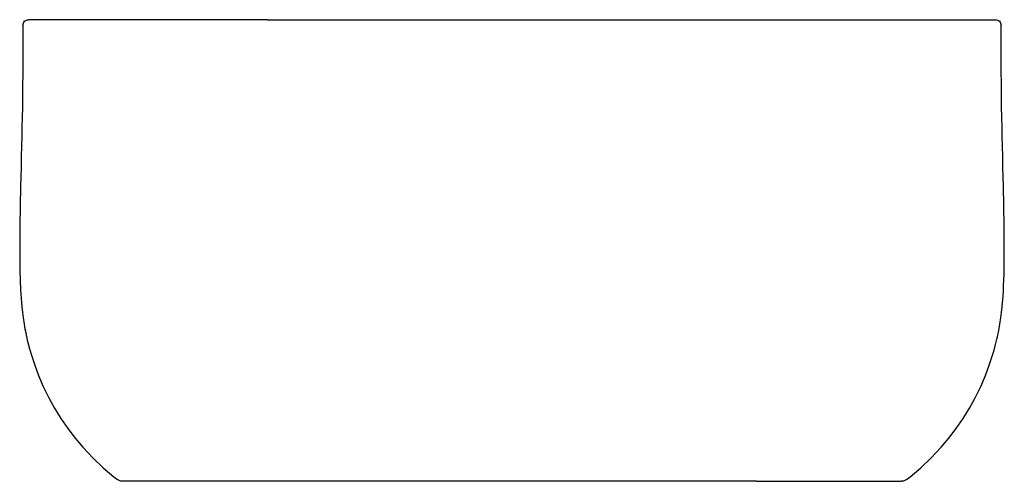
# Model space of a CAD drawing. Header units: millimetres. Extents: x -0.453 to 0.453, y -0.425 to 0.
import ezdxf

# ---------------------------------------------------------------- set-up
doc = ezdxf.new("R2010")
doc.units = ezdxf.units.MM
doc.layers.add('BLOCKS', color=3, linetype='Continuous')

msp = doc.modelspace()

# ---------------------------------------------------------------- linework, layer by layer
at = {"layer": 'BLOCKS', "linetype": 'Continuous'}
for p, q in [((-0.225, 0), (-0.44488, 0)), ((-0.225, 0), (0.225, 0)), ((0.225, 0), (0.44496, 0)), ((-0.225, -0.425), (-0.35821, -0.425)), ((0.225, -0.425), (-0.225, -0.425)), ((0.225, -0.425), (0.35821, -0.425))]:
    msp.add_line(p, q, dxfattribs=at)
at = {"layer": 'BLOCKS', "linetype": 'Continuous', "flags": 128}
for points in [[(-0.45, -0.00499), (-0.45001, -0.00784), (-0.45002, -0.01462), (-0.45004, -0.02035), (-0.45005, -0.02503), (-0.45007, -0.02869), (-0.45008, -0.0322), (-0.4501, -0.0359), (-0.45014, -0.04315), (-0.4502, -0.05101), (-0.45028, -0.05936), (-0.4504, -0.07024), (-0.45054, -0.08051), (-0.4507, -0.09016), (-0.45088, -0.09923), (-0.45107, -0.10763), (-0.45129, -0.11641), (-0.45152, -0.12568), (-0.45177, -0.1354), (-0.45201, -0.14534), (-0.45217, -0.15224), (-0.45232, -0.15896), (-0.45245, -0.16548), (-0.45258, -0.17182), (-0.45269, -0.17796), (-0.45277, -0.18355), (-0.45284, -0.18825), (-0.45287, -0.19076), (-0.4529, -0.19296), (-0.45292, -0.1949), (-0.45294, -0.19716), (-0.45296, -0.19988), (-0.45298, -0.20296), (-0.45299, -0.20578), (-0.453, -0.20898), (-0.453, -0.21197), (-0.45299, -0.21523), (-0.45298, -0.21878), (-0.45296, -0.22136), (-0.45293, -0.22412), (-0.45289, -0.22703), (-0.45284, -0.22987), (-0.4528, -0.23221), (-0.45275, -0.23412), (-0.45269, -0.23668), (-0.45259, -0.23981), (-0.45248, -0.2429), (-0.45236, -0.24559), (-0.45221, -0.24877), (-0.45199, -0.25246), (-0.45171, -0.25657), (-0.45138, -0.26066), (-0.45098, -0.2648), (-0.45049, -0.26915), (-0.44984, -0.27419), (-0.44892, -0.28018), (-0.44815, -0.28459), (-0.44747, -0.28806), (-0.44695, -0.29062), (-0.44649, -0.2927), (-0.44599, -0.2949), (-0.44544, -0.29722), (-0.4439, -0.30316), (-0.44198, -0.30978), (-0.43921, -0.31822), (-0.4357, -0.32757), (-0.43132, -0.33775), (-0.42596, -0.34865), (-0.42089, -0.35778), (-0.41507, -0.36719), (-0.40867, -0.37648), (-0.40192, -0.38532), (-0.39485, -0.39368), (-0.38565, -0.40346), (-0.3761, -0.41248), (-0.36629, -0.42073), (-0.36289, -0.42328)], [(-0.45, -0.00501), (-0.44991, -0.00404), (-0.44963, -0.0031), (-0.44917, -0.00223), (-0.44854, -0.00147), (-0.44778, -0.00084), (-0.44692, -0.00038), (-0.44598, -0.0001), (-0.445, 0)], [(0.36287, -0.4233), (0.36629, -0.42073), (0.3761, -0.41248), (0.38565, -0.40346), (0.39485, -0.39368), (0.40192, -0.38532), (0.40867, -0.37648), (0.41507, -0.36719), (0.42089, -0.35778), (0.42596, -0.34865), (0.43132, -0.33775), (0.4357, -0.32757), (0.43921, -0.31822), (0.44198, -0.30978), (0.44364, -0.30412), (0.44501, -0.29895), (0.44614, -0.29426), (0.4466, -0.29221), (0.44703, -0.29025), (0.44755, -0.28771), (0.44819, -0.28436), (0.44892, -0.28018), (0.44984, -0.27419), (0.45049, -0.26915), (0.45098, -0.2648), (0.45138, -0.26066), (0.45183, -0.25492), (0.45217, -0.24946), (0.45239, -0.24494), (0.4526, -0.23959), (0.45275, -0.23441), (0.45284, -0.22991), (0.45293, -0.2238), (0.45298, -0.21817), (0.453, -0.21468), (0.453, -0.21146), (0.453, -0.20851), (0.45299, -0.20519), (0.45297, -0.20109), (0.45294, -0.19799), (0.45292, -0.1954), (0.4529, -0.19328), (0.45287, -0.19095), (0.45284, -0.18825), (0.45277, -0.18355), (0.45269, -0.17796), (0.45258, -0.17182), (0.45245, -0.16548), (0.45232, -0.15896), (0.45217, -0.15224), (0.45201, -0.14534), (0.45177, -0.1354), (0.45152, -0.12568), (0.45129, -0.11641), (0.45107, -0.10763), (0.45088, -0.09923), (0.4507, -0.08999), (0.45054, -0.08015), (0.4504, -0.06966), (0.45027, -0.05855), (0.45017, -0.04731), (0.45013, -0.04157), (0.4501, -0.03617), (0.45008, -0.03112), (0.45006, -0.02631), (0.45004, -0.02157), (0.45002, -0.01561), (0.45001, -0.00842), (0.45, -0.00499)], [(0.445, 0), (0.44597, -0.0001), (0.44691, -0.00038), (0.44777, -0.00084), (0.44853, -0.00146), (0.44915, -0.00221), (0.44962, -0.00307), (0.4499, -0.004), (0.45, -0.00498)], [(-0.35817, -0.425), (-0.35882, -0.42498), (-0.35947, -0.4249), (-0.36011, -0.42477), (-0.36074, -0.42458), (-0.36135, -0.42435), (-0.36194, -0.42406), (-0.36251, -0.42373), (-0.36305, -0.42336)], [(0.36304, -0.42336), (0.3625, -0.42374), (0.36194, -0.42407), (0.36135, -0.42435), (0.36074, -0.42458), (0.36011, -0.42477), (0.35947, -0.4249), (0.35882, -0.42498), (0.35817, -0.425)]]:
    msp.add_lwpolyline(points, dxfattribs=at)

doc.saveas('drawing.dxf')
